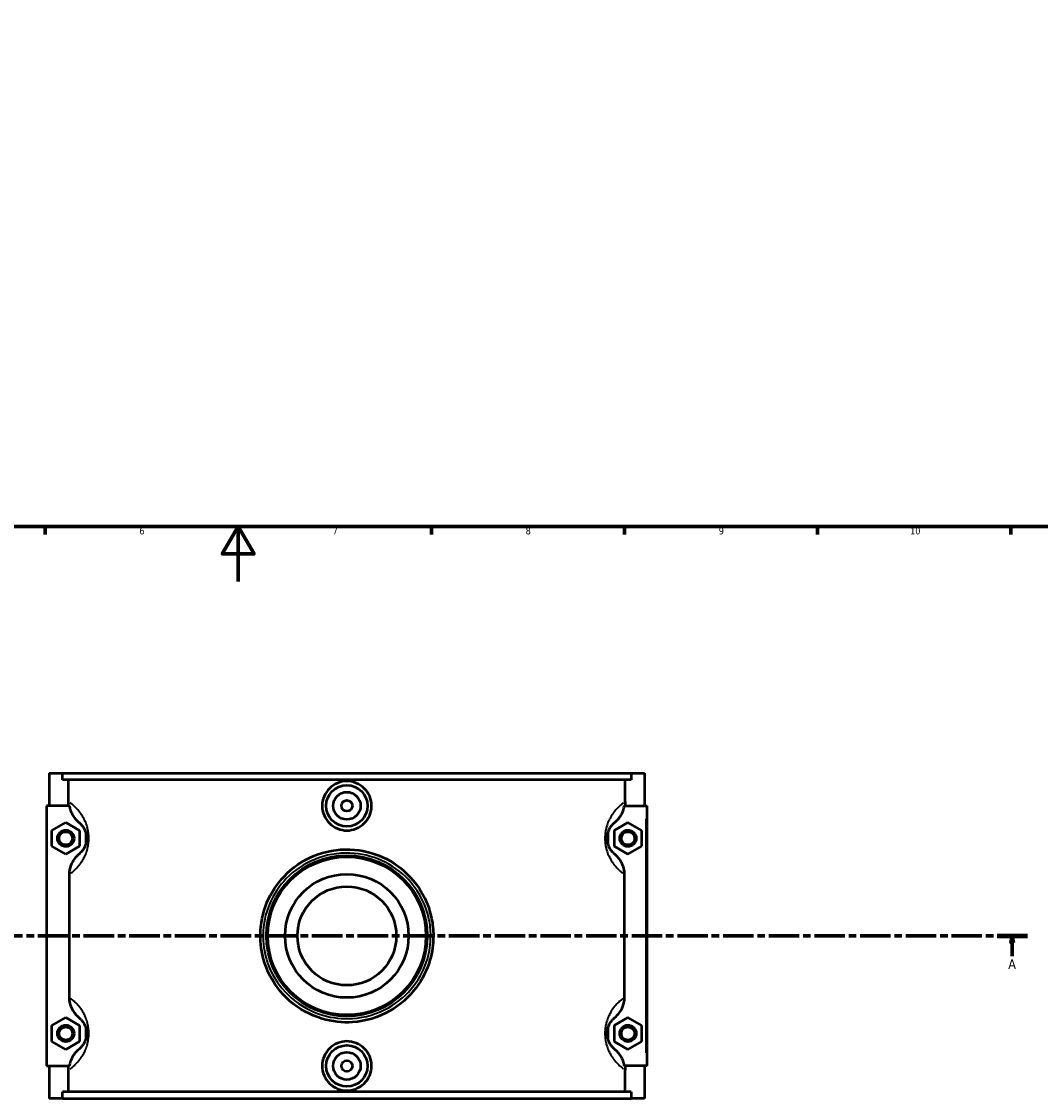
# Model space of a CAD drawing. Header units: millimetres. Extents: x 0 to 1075, y -188 to 1281.
# Tile 3 of 8: x 342 to 712, y -188 to 203. Entities that reach past the tile are written whole.
import ezdxf

# ---------------------------------------------------------------- set-up
doc = ezdxf.new("R2010")
doc.units = ezdxf.units.MM
doc.linetypes.add('CHAIN', pattern=[0.3543, 0.2362, -0.0295, 0.0591, -0.0295])
for name, color, linetype, lineweight in [('Border (ISO)', 7, 'Continuous', 70), ('Section Line (ISO)', 7, 'CHAIN', 70), ('Visible (ISO)', 7, 'Continuous', 50), ('Visible Narrow (ISO)', 7, 'Continuous', 35)]:
    doc.layers.add(name, color=color, linetype=linetype, lineweight=lineweight)
doc.styles.add('Label Text (ISO)', font='tahoma.ttf')
doc.styles.add('Note Text (ISO)', font='tahoma.ttf')

# ---------------------------------------------------------------- blocks, each defined once
blk = doc.blocks.new('Borders Default Border')
at = {"layer": 'Border (ISO)'}
for p, q in [((350.42, 20), (350.42, 17.1)), ((490.58, 20), (490.58, 17.1)), ((560.67, 20), (560.67, 17.1)), ((630.75, 20), (630.75, 17.1)), ((700.83, 20), (700.83, 17.1))]:
    blk.add_line(p, q, dxfattribs=at)
at = {"layer": 'Border (ISO)', "flags": 128}
for points in [[(20, 20), (20, 574), (821, 574), (821, 20), (20, 20)], [(420.5, 0), (420.5, 20), (414.73, 10), (426.27, 10), (420.5, 20)]]:
    blk.add_lwpolyline(points, dxfattribs=at)
at = {"layer": 'Border (ISO)', "color": 232, "true_color": 0xca0064, "char_height": 2.5, "attachment_point": 7, "style": 'Note Text (ISO)'}
for s, insert in [('6', (384.66, 17.05)), ('7', (454.77, 17.1)), ('8', (524.81, 17.04)), ('9', (594.88, 17.05)), ('10', (664.29, 17.05))]:
    blk.add_mtext(s, dxfattribs=dict(at, insert=insert))
blk = doc.blocks.new('2dTransSection0')
at = {"layer": 'Section Line (ISO)', "linetype": 'CHAIN', "ltscale": 46.781197}
blk.add_line((248.37, -128.6), (706.86, -128.6), dxfattribs=at)
at = {"layer": 'Section Line (ISO)', "linetype": 'Continuous', "lineweight": 140}
for p, q in [((248.37, -128.6), (259.34, -128.6)), ((695.88, -128.6), (706.86, -128.6))]:
    blk.add_line(p, q, dxfattribs=at)
at = {"layer": 'Section Line (ISO)', "linetype": 'Continuous'}
for p, q in [((253.85, -128.6), (253.35, -131.1)), ((253.85, -131.1), (253.85, -128.6)), ((254.35, -131.1), (253.85, -128.6)), ((701.37, -128.6), (700.87, -131.1)), ((701.37, -131.1), (701.37, -128.6)), ((701.87, -131.1), (701.37, -128.6)), ((253.35, -131.1), (254.35, -131.1)), ((253.85, -136.02), (253.85, -131.1)), ((700.87, -131.1), (701.87, -131.1)), ((701.37, -136.02), (701.37, -131.1))]:
    blk.add_line(p, q, dxfattribs=at)
at = {"layer": 'Section Line (ISO)', "linetype": 'Continuous', "flags": 128}
for points in [[(254.35, -131.1), (253.85, -128.6), (253.35, -131.1), (254.35, -131.1)], [(701.87, -131.1), (701.37, -128.6), (700.87, -131.1), (701.87, -131.1)]]:
    blk.add_lwpolyline(points, dxfattribs=at)
at = {"layer": 'Section Line (ISO)'}
for points in [[(254.35, -131.1), (253.85, -128.6), (253.35, -131.1), (254.35, -131.1)], [(701.87, -131.1), (701.37, -128.6), (700.87, -131.1), (701.87, -131.1)]]:
    blk.add_solid(points, dxfattribs=at)
at = {"layer": 'Section Line (ISO)', "char_height": 3.5, "attachment_point": 7, "style": 'Label Text (ISO)'}
for insert in [(252.37, -140.6), (699.88, -140.6)]:
    blk.add_mtext('A', dxfattribs=dict(at, insert=insert))

msp = doc.modelspace()

# ---------------------------------------------------------------- linework, layer by layer
at = {"layer": 'Visible (ISO)'}
for p, q in [((351.927, -69.6), (351.927, -81.4)), ((351.927, -69.6), (356.783, -69.6)), ((356.783, -69.6), (563.072, -69.6)), ((356.783, -71.96), (356.783, -69.6)), ((563.072, -69.6), (563.072, -71.96)), ((563.072, -69.6), (567.927, -69.6)), ((567.927, -69.6), (567.927, -81.4)), ((563.072, -71.96), (356.783, -71.96)), ((358.903, -79.896), (358.903, -71.96)), ((560.952, -79.896), (560.952, -71.96)), ((359.231, -81.4), (350.927, -81.4)), ((350.927, -81.4), (350.927, -175.8)), ((560.623, -81.4), (568.427, -81.4)), ((568.427, -81.4), (568.927, -81.4)), ((568.927, -175.8), (568.927, -81.4)), ((352.927, -90.313), (357.927, -87.426)), ((357.927, -87.426), (362.927, -90.313)), ((561.927, -87.426), (556.927, -90.313)), ((566.927, -90.313), (561.927, -87.426)), ((352.927, -96.087), (352.927, -90.313)), ((362.927, -90.313), (362.927, -96.087)), ((365.19, -91.33), (365.19, -95.07)), ((554.664, -91.33), (554.664, -95.07)), ((556.927, -90.313), (556.927, -96.087)), ((566.927, -96.087), (566.927, -90.313)), ((357.927, -98.973), (352.927, -96.087)), ((362.927, -96.087), (357.927, -98.973)), ((556.927, -96.087), (561.927, -98.973)), ((561.927, -98.973), (566.927, -96.087)), ((359.13, -106.349), (359.13, -150.851)), ((560.724, -150.851), (560.724, -106.349)), ((352.927, -161.113), (357.927, -158.226)), ((357.927, -158.226), (362.927, -161.113)), ((561.927, -158.226), (556.927, -161.113)), ((566.927, -161.113), (561.927, -158.226)), ((352.927, -166.887), (352.927, -161.113)), ((362.927, -161.113), (362.927, -166.887)), ((365.19, -162.13), (365.19, -165.87)), ((554.664, -162.13), (554.664, -165.87)), ((556.927, -161.113), (556.927, -166.887)), ((566.927, -166.887), (566.927, -161.113)), ((357.927, -169.773), (352.927, -166.887)), ((362.927, -166.887), (357.927, -169.773)), ((556.927, -166.887), (561.927, -169.773)), ((561.927, -169.773), (566.927, -166.887)), ((350.927, -175.8), (359.231, -175.8)), ((351.927, -175.8), (351.927, -187.6)), ((568.427, -175.8), (560.623, -175.8)), ((567.927, -175.8), (567.927, -187.6)), ((568.927, -175.8), (568.427, -175.8)), ((358.903, -185.24), (358.903, -177.304)), ((560.952, -185.24), (560.952, -177.304)), ((563.072, -185.24), (356.783, -185.24)), ((356.783, -187.6), (356.783, -185.24)), ((563.072, -185.24), (563.072, -187.6)), ((356.783, -187.6), (351.927, -187.6)), ((356.783, -187.6), (563.072, -187.6)), ((567.927, -187.6), (563.072, -187.6))]:
    msp.add_line(p, q, dxfattribs=at)
for centre, radius in [((459.927, -81.4), 7.5), ((459.927, -81.4), 5), ((459.927, -81.4), 2), ((357.927, -93.2), 3), ((357.927, -93.2), 2.4), ((561.927, -93.2), 3), ((561.927, -93.2), 2.4), ((459.927, -128.6), 29.149), ((459.927, -128.6), 28.701), ((459.927, -128.6), 22.422), ((459.927, -128.6), 17.938), ((357.927, -164), 3), ((357.927, -164), 2.4), ((561.927, -164), 3), ((561.927, -164), 2.4), ((459.927, -175.8), 7.5), ((459.927, -175.8), 5), ((459.927, -175.8), 2)]:
    msp.add_circle(centre, radius, dxfattribs=at)
for points, knots in [([(468.905, -81.4), (468.905, -82.526), (468.678, -83.726), (467.759, -85.932), (467.066, -86.938), (465.471, -88.524), (464.462, -89.21), (462.253, -90.12), (461.053, -90.343), (458.802, -90.343), (457.602, -90.12), (455.393, -89.21), (454.384, -88.524), (452.788, -86.938), (452.096, -85.932), (451.176, -83.726), (450.95, -82.526), (450.95, -80.274), (451.176, -79.073), (452.096, -76.867), (452.788, -75.862), (454.384, -74.276), (455.393, -73.59), (457.602, -72.68), (458.802, -72.456), (461.053, -72.456), (462.253, -72.68), (464.462, -73.59), (465.471, -74.276), (467.066, -75.862), (467.759, -76.867), (468.678, -79.073), (468.905, -80.274), (468.905, -81.4)], [0, 0, 0, 0, 0.3378653, 0.3378653, 0.6757306, 0.6757306, 1.0133006, 1.0133006, 1.3508705, 1.3508705, 1.6884405, 1.6884405, 2.0260104, 2.0260104, 2.3638757, 2.3638757, 2.701741, 2.701741, 3.0396064, 3.0396064, 3.3774717, 3.3774717, 3.7150416, 3.7150416, 4.0526116, 4.0526116, 4.3901815, 4.3901815, 4.7277514, 4.7277514, 5.0656168, 5.0656168, 5.4034821, 5.4034821, 5.4034821, 5.4034821]), ([(359.231, -81.4), (359.302, -81.869), (359.409, -82.333), (359.741, -83.396), (359.993, -83.984), (360.905, -85.639), (361.718, -86.608), (362.686, -87.403)], [-0.70984787, -0.70984787, -0.70984787, -0.70984787, -0.56721417, -0.56721417, -0.37557517, -0.37557517, 0, 0, 0, 0]), ([(557.169, -87.403), (557.687, -86.977), (558.162, -86.501), (559.015, -85.45), (559.39, -84.875), (560.16, -83.365), (560.473, -82.398), (560.623, -81.4)], [-0.75963478, -0.75963478, -0.75963478, -0.75963478, -0.55868999, -0.55868999, -0.35379469, -0.35379469, -0.05044031, -0.05044031, -0.05044031, -0.05044031]), ([(362.686, -87.403), (362.771, -87.473), (362.86, -87.549), (363.122, -87.785), (363.302, -87.962), (363.688, -88.388), (363.895, -88.642), (364.266, -89.18), (364.429, -89.445), (364.691, -89.952), (364.793, -90.17), (364.995, -90.673), (365.093, -90.963), (365.234, -91.494), (365.284, -91.723), (365.366, -92.209), (365.396, -92.467), (365.422, -92.886), (365.427, -93.043), (365.427, -93.2), (365.427, -93.357), (365.422, -93.514), (365.396, -93.932), (365.366, -94.191), (365.284, -94.677), (365.234, -94.905), (365.093, -95.437), (364.995, -95.727), (364.793, -96.23), (364.691, -96.448), (364.429, -96.954), (364.266, -97.22), (363.895, -97.758), (363.688, -98.011), (363.302, -98.438), (363.122, -98.615), (362.86, -98.851), (362.771, -98.927), (362.686, -98.997)], [1.0310799, 1.0310799, 1.0310799, 1.0310799, 1.2625865, 1.2625865, 1.6849562, 1.6849562, 2.1244078, 2.1244078, 2.4641623, 2.4641623, 2.6878487, 2.6878487, 2.9352417, 2.9352417, 3.1048789, 3.1048789, 3.2805125, 3.2805125, 3.3840869, 3.3840869, 3.3840869, 3.4876613, 3.4876613, 3.663295, 3.663295, 3.8329322, 3.8329322, 4.0803251, 4.0803251, 4.3040115, 4.3040115, 4.643766, 4.643766, 5.0832177, 5.0832177, 5.5055873, 5.5055873, 5.737094, 5.737094, 5.737094, 5.737094]), ([(557.169, -98.997), (557.083, -98.927), (556.994, -98.851), (556.733, -98.615), (556.552, -98.438), (556.167, -98.011), (555.96, -97.758), (555.589, -97.22), (555.426, -96.954), (555.163, -96.448), (555.062, -96.23), (554.86, -95.727), (554.761, -95.437), (554.62, -94.905), (554.57, -94.677), (554.489, -94.191), (554.458, -93.932), (554.432, -93.514), (554.427, -93.357), (554.427, -93.2), (554.427, -93.043), (554.432, -92.886), (554.458, -92.467), (554.489, -92.209), (554.57, -91.723), (554.62, -91.494), (554.761, -90.963), (554.86, -90.673), (555.062, -90.17), (555.163, -89.952), (555.426, -89.445), (555.589, -89.18), (555.96, -88.642), (556.167, -88.388), (556.552, -87.962), (556.733, -87.785), (556.994, -87.549), (557.083, -87.473), (557.169, -87.403)], [1.0310797, 1.0310797, 1.0310797, 1.0310797, 1.2625862, 1.2625862, 1.6849562, 1.6849562, 2.1244078, 2.1244078, 2.4641623, 2.4641623, 2.6878486, 2.6878486, 2.9352415, 2.9352415, 3.1048787, 3.1048787, 3.2805124, 3.2805124, 3.3840868, 3.3840868, 3.3840868, 3.4876612, 3.4876612, 3.6632948, 3.6632948, 3.832932, 3.832932, 4.080325, 4.080325, 4.3040112, 4.3040112, 4.6437657, 4.6437657, 5.0832173, 5.0832173, 5.5055874, 5.5055874, 5.7370938, 5.7370938, 5.7370938, 5.7370938]), ([(491.319, -128.6), (491.319, -126.452), (491.097, -124.305), (489.607, -117.143), (487.288, -112.378), (481.314, -105.244), (477.991, -102.587), (470.687, -98.837), (466.737, -97.69), (458.245, -96.935), (453.694, -97.511), (445.307, -100.47), (441.469, -102.83), (435.498, -108.515), (433.207, -111.679), (429.858, -118.752), (428.841, -122.681), (428.387, -130.047), (428.731, -133.464), (430.065, -138.439), (430.668, -140.108), (433.228, -145.677), (435.876, -149.236), (442.529, -155.119), (446.591, -157.382), (454.536, -159.748), (458.309, -160.171), (466.771, -159.602), (471.417, -158.19), (479.215, -153.733), (482.469, -150.859), (487.285, -144.446), (489.003, -141.024), (490.893, -134.546), (491.319, -131.573), (491.319, -128.6)], [-28.559378, -28.559378, -28.559378, -28.559378, -27.9406931, -27.9406931, -26.4479795, -26.4479795, -25.2329227, -25.2329227, -24.0667791, -24.0667791, -22.7757412, -22.7757412, -21.4943963, -21.4943963, -20.3759398, -20.3759398, -19.225487, -19.225487, -18.2492818, -18.2492818, -17.7376537, -17.7376537, -16.472641, -16.472641, -15.1532571, -15.1532571, -14.0770735, -14.0770735, -12.7094449, -12.7094449, -11.4699127, -11.4699127, -10.3764691, -10.3764691, -9.5197927, -9.5197927, -9.5197927, -9.5197927]), ([(362.686, -98.997), (362.055, -99.515), (361.489, -100.107), (360.507, -101.433), (360.098, -102.164), (359.358, -104.024), (359.13, -105.18), (359.13, -106.349)], [-0.84480269, -0.84480269, -0.84480269, -0.84480269, -0.60034143, -0.60034143, -0.35043059, -0.35043059, 0, 0, 0, 0]), ([(560.724, -106.349), (560.724, -105.589), (560.628, -104.832), (560.255, -103.365), (559.981, -102.659), (559.016, -100.842), (558.177, -99.824), (557.169, -98.997)], [-0.84578113, -0.84578113, -0.84578113, -0.84578113, -0.61763794, -0.61763794, -0.3912098, -0.3912098, 0, 0, 0, 0]), ([(359.13, -150.851), (359.13, -151.611), (359.227, -152.367), (359.6, -153.835), (359.874, -154.541), (360.838, -156.358), (361.678, -157.375), (362.686, -158.203)], [-0.84578113, -0.84578113, -0.84578113, -0.84578113, -0.61763794, -0.61763794, -0.3912098, -0.3912098, 0, 0, 0, 0]), ([(557.169, -158.203), (557.799, -157.685), (558.365, -157.092), (559.347, -155.767), (559.757, -155.036), (560.497, -153.175), (560.724, -152.019), (560.724, -150.851)], [-0.84480269, -0.84480269, -0.84480269, -0.84480269, -0.60034143, -0.60034143, -0.35043059, -0.35043059, 0, 0, 0, 0]), ([(362.686, -158.203), (362.771, -158.273), (362.86, -158.349), (363.122, -158.585), (363.302, -158.762), (363.688, -159.188), (363.895, -159.442), (364.266, -159.98), (364.429, -160.245), (364.691, -160.752), (364.793, -160.97), (364.995, -161.473), (365.093, -161.763), (365.234, -162.294), (365.284, -162.523), (365.366, -163.009), (365.396, -163.267), (365.422, -163.686), (365.427, -163.843), (365.427, -164), (365.427, -164.157), (365.422, -164.314), (365.396, -164.732), (365.366, -164.991), (365.284, -165.477), (365.234, -165.705), (365.093, -166.237), (364.995, -166.527), (364.793, -167.03), (364.691, -167.248), (364.429, -167.754), (364.266, -168.02), (363.895, -168.558), (363.688, -168.811), (363.302, -169.238), (363.122, -169.415), (362.86, -169.651), (362.771, -169.727), (362.686, -169.797)], [1.0310799, 1.0310799, 1.0310799, 1.0310799, 1.2625865, 1.2625865, 1.6849562, 1.6849562, 2.1244078, 2.1244078, 2.4641623, 2.4641623, 2.6878487, 2.6878487, 2.9352417, 2.9352417, 3.1048789, 3.1048789, 3.2805125, 3.2805125, 3.3840869, 3.3840869, 3.3840869, 3.4876613, 3.4876613, 3.663295, 3.663295, 3.8329322, 3.8329322, 4.0803251, 4.0803251, 4.3040115, 4.3040115, 4.643766, 4.643766, 5.0832177, 5.0832177, 5.5055873, 5.5055873, 5.737094, 5.737094, 5.737094, 5.737094]), ([(557.169, -169.797), (557.083, -169.727), (556.994, -169.651), (556.733, -169.415), (556.552, -169.238), (556.167, -168.811), (555.96, -168.558), (555.589, -168.02), (555.426, -167.754), (555.163, -167.248), (555.062, -167.03), (554.86, -166.527), (554.761, -166.237), (554.62, -165.705), (554.57, -165.477), (554.489, -164.991), (554.458, -164.732), (554.432, -164.314), (554.427, -164.157), (554.427, -164), (554.427, -163.843), (554.432, -163.686), (554.458, -163.267), (554.489, -163.009), (554.57, -162.523), (554.62, -162.294), (554.761, -161.763), (554.86, -161.473), (555.062, -160.97), (555.163, -160.752), (555.426, -160.245), (555.589, -159.98), (555.96, -159.442), (556.167, -159.188), (556.552, -158.762), (556.733, -158.585), (556.994, -158.349), (557.083, -158.273), (557.169, -158.203)], [1.0310797, 1.0310797, 1.0310797, 1.0310797, 1.2625862, 1.2625862, 1.6849562, 1.6849562, 2.1244078, 2.1244078, 2.4641623, 2.4641623, 2.6878486, 2.6878486, 2.9352415, 2.9352415, 3.1048787, 3.1048787, 3.2805124, 3.2805124, 3.3840868, 3.3840868, 3.3840868, 3.4876612, 3.4876612, 3.6632948, 3.6632948, 3.832932, 3.832932, 4.080325, 4.080325, 4.3040112, 4.3040112, 4.6437657, 4.6437657, 5.0832173, 5.0832173, 5.5055874, 5.5055874, 5.7370938, 5.7370938, 5.7370938, 5.7370938]), ([(468.905, -175.8), (468.905, -176.926), (468.678, -178.126), (467.759, -180.332), (467.066, -181.338), (465.471, -182.924), (464.462, -183.61), (462.253, -184.52), (461.053, -184.743), (458.802, -184.743), (457.602, -184.52), (455.393, -183.61), (454.384, -182.924), (452.788, -181.338), (452.096, -180.332), (451.176, -178.126), (450.95, -176.926), (450.95, -175.8), (450.95, -174.674), (451.176, -173.473), (452.096, -171.267), (452.788, -170.262), (454.384, -168.676), (455.393, -167.99), (457.602, -167.08), (458.802, -166.856), (461.053, -166.856), (462.253, -167.08), (464.462, -167.99), (465.471, -168.676), (467.066, -170.262), (467.759, -171.267), (468.678, -173.473), (468.905, -174.674), (468.905, -175.8)], [2.701741, 2.701741, 2.701741, 2.701741, 3.0396064, 3.0396064, 3.3774717, 3.3774717, 3.7150416, 3.7150416, 4.0526116, 4.0526116, 4.3901815, 4.3901815, 4.7277514, 4.7277514, 5.0656168, 5.0656168, 5.4034821, 5.4034821, 5.4034821, 5.7413474, 5.7413474, 6.0792127, 6.0792127, 6.4167827, 6.4167827, 6.7543526, 6.7543526, 7.0919225, 7.0919225, 7.4294925, 7.4294925, 7.7673578, 7.7673578, 8.1052231, 8.1052231, 8.1052231, 8.1052231]), ([(362.686, -169.797), (362.168, -170.222), (361.693, -170.699), (360.839, -171.75), (360.465, -172.324), (359.695, -173.835), (359.381, -174.802), (359.231, -175.8)], [-0.75963478, -0.75963478, -0.75963478, -0.75963478, -0.55868999, -0.55868999, -0.35379469, -0.35379469, -0.05044031, -0.05044031, -0.05044031, -0.05044031]), ([(560.623, -175.8), (560.553, -175.331), (560.446, -174.867), (560.114, -173.804), (559.862, -173.216), (558.949, -171.561), (558.137, -170.591), (557.169, -169.797)], [-0.70984787, -0.70984787, -0.70984787, -0.70984787, -0.56721417, -0.56721417, -0.37557517, -0.37557517, 0, 0, 0, 0])]:
    msp.add_open_spline(points, degree=3, knots=knots, dxfattribs=at)
for points in [[(359.028, -81.4), (358.945, -80.903), (358.903, -80.4), (358.903, -79.896)], [(560.952, -79.896), (560.952, -80.401), (560.909, -80.904), (560.826, -81.4)], [(358.903, -177.304), (358.903, -176.799), (358.945, -176.296), (359.028, -175.8)], [(560.826, -175.8), (560.91, -176.296), (560.952, -176.799), (560.952, -177.304)]]:
    msp.add_open_spline(points, degree=3, dxfattribs=at)
at = {"layer": 'Visible Narrow (ISO)'}
for p, q in [((568.427, -86.12), (568.427, -171.08)), ((490.436, -128.6), (491.316, -128.6))]:
    msp.add_line(p, q, dxfattribs=at)
for points, knots in [([(359.806, -105.857), (359.973, -105.73), (360.145, -105.594), (360.729, -105.112), (361.164, -104.724), (362.094, -103.785), (362.591, -103.228), (363.485, -102.043), (363.879, -101.46), (364.511, -100.346), (364.756, -99.865), (365.242, -98.759), (365.48, -98.122), (365.819, -96.952), (365.94, -96.449), (366.136, -95.379), (366.209, -94.811), (366.273, -93.89), (366.284, -93.545), (366.284, -93.2), (366.284, -92.855), (366.273, -92.509), (366.209, -91.589), (366.136, -91.02), (365.94, -89.951), (365.819, -89.448), (365.48, -88.278), (365.242, -87.641), (364.756, -86.535), (364.511, -86.054), (363.879, -84.94), (363.485, -84.357), (362.591, -83.172), (362.094, -82.615), (361.164, -81.676), (360.729, -81.288), (360.054, -80.731), (359.797, -80.532), (359.553, -80.353)], [-5.6896915, -5.6896915, -5.6896915, -5.6896915, -5.5055873, -5.5055873, -5.0832177, -5.0832177, -4.643766, -4.643766, -4.3040115, -4.3040115, -4.0803251, -4.0803251, -3.8329322, -3.8329322, -3.663295, -3.663295, -3.4876613, -3.4876613, -3.3840869, -3.3840869, -3.3840869, -3.2805125, -3.2805125, -3.1048789, -3.1048789, -2.9352417, -2.9352417, -2.6878487, -2.6878487, -2.4641623, -2.4641623, -2.1244078, -2.1244078, -1.6849562, -1.6849562, -1.2625865, -1.2625865, -0.9835585, -0.9835585, -0.9835585, -0.9835585]), ([(560.302, -80.353), (560.058, -80.532), (559.801, -80.731), (559.125, -81.288), (558.691, -81.676), (557.761, -82.615), (557.263, -83.172), (556.369, -84.357), (555.976, -84.94), (555.344, -86.054), (555.099, -86.535), (554.613, -87.641), (554.375, -88.278), (554.035, -89.448), (553.914, -89.951), (553.718, -91.02), (553.645, -91.589), (553.582, -92.509), (553.57, -92.855), (553.57, -93.2), (553.57, -93.545), (553.582, -93.89), (553.645, -94.811), (553.718, -95.379), (553.914, -96.449), (554.035, -96.952), (554.375, -98.122), (554.613, -98.759), (555.099, -99.865), (555.344, -100.346), (555.976, -101.46), (556.369, -102.043), (557.263, -103.228), (557.761, -103.785), (558.691, -104.724), (559.125, -105.112), (559.709, -105.594), (559.882, -105.73), (560.048, -105.857)], [-5.7846152, -5.7846152, -5.7846152, -5.7846152, -5.5055874, -5.5055874, -5.0832173, -5.0832173, -4.6437657, -4.6437657, -4.3040112, -4.3040112, -4.080325, -4.080325, -3.832932, -3.832932, -3.6632948, -3.6632948, -3.4876612, -3.4876612, -3.3840868, -3.3840868, -3.3840868, -3.2805124, -3.2805124, -3.1048787, -3.1048787, -2.9352415, -2.9352415, -2.6878486, -2.6878486, -2.4641623, -2.4641623, -2.1244078, -2.1244078, -1.6849562, -1.6849562, -1.2625862, -1.2625862, -1.0784822, -1.0784822, -1.0784822, -1.0784822]), ([(490.354, -128.6), (490.354, -131.446), (489.941, -134.291), (488.109, -140.491), (486.444, -143.767), (481.776, -149.905), (478.622, -152.656), (471.064, -156.922), (466.56, -158.273), (458.359, -158.818), (454.702, -158.413), (447.001, -156.149), (443.064, -153.983), (436.616, -148.352), (434.049, -144.945), (431.567, -139.614), (430.983, -138.017), (429.69, -133.255), (429.356, -129.985), (429.797, -122.934), (430.782, -119.174), (434.028, -112.404), (436.249, -109.376), (442.036, -103.934), (445.757, -101.675), (453.886, -98.844), (458.296, -98.292), (466.528, -99.015), (470.357, -100.113), (477.436, -103.702), (480.656, -106.245), (486.446, -113.073), (488.695, -117.634), (490.139, -124.489), (490.354, -126.544), (490.354, -128.6)], [9.5197927, 9.5197927, 9.5197927, 9.5197927, 10.3764691, 10.3764691, 11.4699127, 11.4699127, 12.7094449, 12.7094449, 14.0770735, 14.0770735, 15.1532571, 15.1532571, 16.472641, 16.472641, 17.7376537, 17.7376537, 18.2492818, 18.2492818, 19.225487, 19.225487, 20.3759398, 20.3759398, 21.4943963, 21.4943963, 22.7757412, 22.7757412, 24.0667791, 24.0667791, 25.2329227, 25.2329227, 26.4479795, 26.4479795, 27.9406931, 27.9406931, 28.559378, 28.559378, 28.559378, 28.559378]), ([(359.553, -176.847), (359.797, -176.668), (360.054, -176.469), (360.729, -175.912), (361.164, -175.524), (362.094, -174.585), (362.591, -174.028), (363.485, -172.843), (363.879, -172.26), (364.511, -171.146), (364.756, -170.665), (365.242, -169.559), (365.48, -168.922), (365.819, -167.752), (365.94, -167.249), (366.136, -166.179), (366.209, -165.611), (366.273, -164.69), (366.284, -164.345), (366.284, -164), (366.284, -163.655), (366.273, -163.309), (366.209, -162.389), (366.136, -161.82), (365.94, -160.751), (365.819, -160.248), (365.48, -159.078), (365.242, -158.441), (364.756, -157.335), (364.511, -156.854), (363.879, -155.74), (363.485, -155.157), (362.591, -153.972), (362.094, -153.415), (361.164, -152.476), (360.729, -152.088), (360.145, -151.606), (359.973, -151.47), (359.806, -151.343)], [-5.7846153, -5.7846153, -5.7846153, -5.7846153, -5.5055873, -5.5055873, -5.0832177, -5.0832177, -4.643766, -4.643766, -4.3040115, -4.3040115, -4.0803251, -4.0803251, -3.8329322, -3.8329322, -3.663295, -3.663295, -3.4876613, -3.4876613, -3.3840869, -3.3840869, -3.3840869, -3.2805125, -3.2805125, -3.1048789, -3.1048789, -2.9352417, -2.9352417, -2.6878487, -2.6878487, -2.4641623, -2.4641623, -2.1244078, -2.1244078, -1.6849562, -1.6849562, -1.2625865, -1.2625865, -1.0784824, -1.0784824, -1.0784824, -1.0784824]), ([(560.048, -151.343), (559.882, -151.47), (559.709, -151.606), (559.125, -152.088), (558.691, -152.476), (557.761, -153.415), (557.263, -153.972), (556.369, -155.157), (555.976, -155.74), (555.344, -156.854), (555.099, -157.335), (554.613, -158.441), (554.375, -159.078), (554.035, -160.248), (553.914, -160.751), (553.718, -161.82), (553.645, -162.389), (553.582, -163.309), (553.57, -163.655), (553.57, -164), (553.57, -164.345), (553.582, -164.69), (553.645, -165.611), (553.718, -166.179), (553.914, -167.249), (554.035, -167.752), (554.375, -168.922), (554.613, -169.559), (555.099, -170.665), (555.344, -171.146), (555.976, -172.26), (556.369, -172.843), (557.263, -174.028), (557.761, -174.585), (558.691, -175.524), (559.125, -175.912), (559.801, -176.469), (560.058, -176.668), (560.302, -176.847)], [-5.6896913, -5.6896913, -5.6896913, -5.6896913, -5.5055874, -5.5055874, -5.0832173, -5.0832173, -4.6437657, -4.6437657, -4.3040112, -4.3040112, -4.080325, -4.080325, -3.832932, -3.832932, -3.6632948, -3.6632948, -3.4876612, -3.4876612, -3.3840868, -3.3840868, -3.3840868, -3.2805124, -3.2805124, -3.1048787, -3.1048787, -2.9352415, -2.9352415, -2.6878486, -2.6878486, -2.4641623, -2.4641623, -2.1244078, -2.1244078, -1.6849562, -1.6849562, -1.2625862, -1.2625862, -0.9835584, -0.9835584, -0.9835584, -0.9835584])]:
    msp.add_open_spline(points, degree=3, knots=knots, dxfattribs=at)

# ---------------------------------------------------------------- block references
msp.add_blockref('Borders Default Border', (0, 0))
at = {"layer": 'Section Line (ISO)'}
msp.add_blockref('2dTransSection0', (0, 0), dxfattribs=at)

doc.saveas('drawing.dxf')
